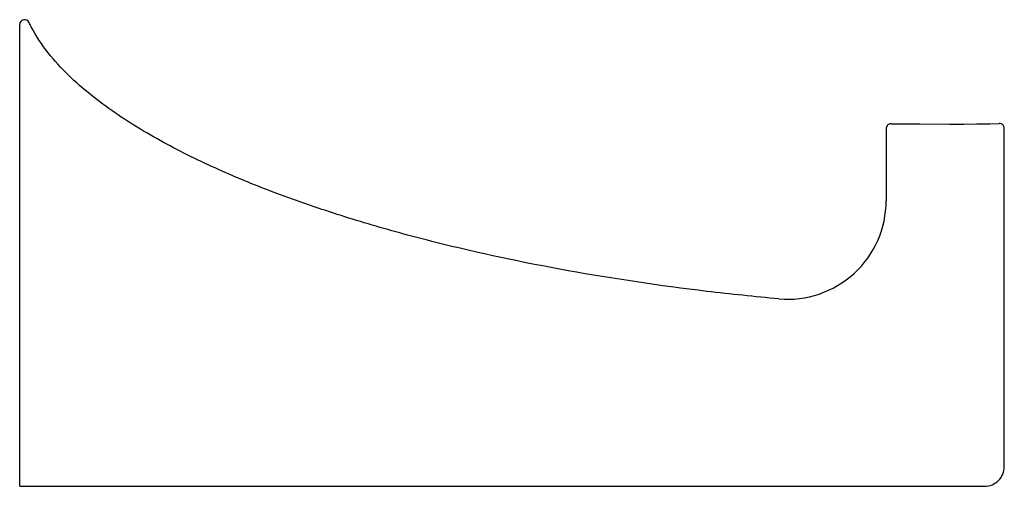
# Model space of a CAD drawing. Header units: millimetres. Extents: x 4018.7525 to 4018.8025, y 1864.7058 to 1864.7295.
import ezdxf

# ---------------------------------------------------------------- set-up
doc = ezdxf.new("R2010")
doc.units = ezdxf.units.MM
doc.layers.add('SANINDUSA', color=3, linetype='Continuous')

msp = doc.modelspace()

# ---------------------------------------------------------------- linework, layer by layer
at = {"layer": 'SANINDUSA'}
for p, q in [((4018.752458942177, 1864.705813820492), (4018.752458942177, 1864.729247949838)), ((4018.796711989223, 1864.724220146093), (4018.79816674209, 1864.724205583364)), ((4018.796458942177, 1864.723966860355), (4018.796458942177, 1864.720309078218)), ((4018.802458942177, 1864.706814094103), (4018.802458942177, 1864.723981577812)), ((4018.752458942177, 1864.705813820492), (4018.801458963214, 1864.705813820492))]:
    msp.add_line(p, q, dxfattribs=at)
msp.add_lwpolyline([(4018.79816674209, 1864.724205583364), (4018.799669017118, 1864.724199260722), (4018.800382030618, 1864.724200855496), (4018.801069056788, 1864.724206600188), (4018.801729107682, 1864.724217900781), (4018.802200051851, 1864.724231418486)], dxfattribs=at)
for centre, radius, start, end in [((4018.752708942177, 1864.729247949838), 0.00025, 25.415927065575, 180), ((4018.796708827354, 1864.723970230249), 0.0002498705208, 88.57835647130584, 180.015021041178), ((4018.802208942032, 1864.723981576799), 0.0002500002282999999, 0.0002322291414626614, 92.03256241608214), ((4018.791458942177, 1864.720309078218), 0.005, 264.8809509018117, 0), ((4018.801458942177, 1864.706813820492), 0.001, 270.001205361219, 0.01567675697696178)]:
    msp.add_arc(centre, radius, start, end, dxfattribs=at)
msp.add_open_spline([(4018.79101280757, 1864.715328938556), (4018.789779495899, 1864.715439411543), (4018.786130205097, 1864.715820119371), (4018.780251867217, 1864.716693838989), (4018.774646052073, 1864.717886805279), (4018.770339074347, 1864.719052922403), (4018.767206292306, 1864.720043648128), (4018.764183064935, 1864.721164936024), (4018.761288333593, 1864.722439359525), (4018.75900770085, 1864.723658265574), (4018.757289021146, 1864.724759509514), (4018.756064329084, 1864.725662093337), (4018.75491989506, 1864.726660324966), (4018.753882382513, 1864.72778598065), (4018.753249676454, 1864.728718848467), (4018.752968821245, 1864.729283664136), (4018.752934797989, 1864.72935527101)], degree=3, knots=[0, 0, 0, 0, 0.079803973, 0.238853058, 0.3979021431, 0.4774266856, 0.5569512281, 0.6364757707, 0.7160003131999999, 0.7955248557, 0.8352871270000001, 0.8750493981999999, 0.9148116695, 0.9545739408, 0.994336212, 1, 1, 1, 1], dxfattribs=at)

doc.saveas('drawing.dxf')
